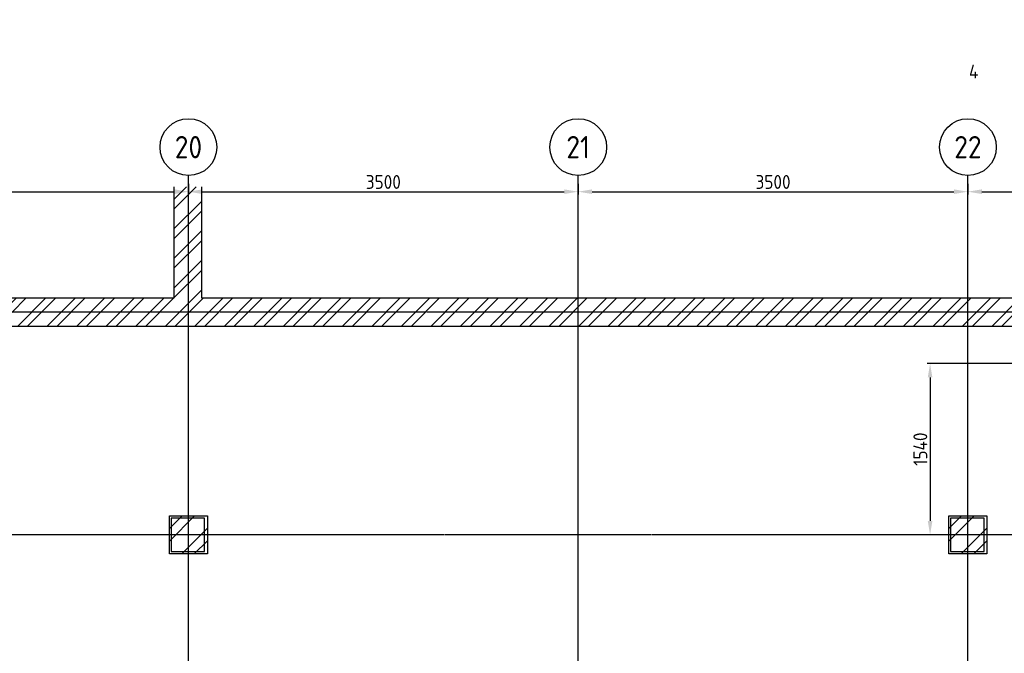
# Model space of a CAD drawing. Header units: metres. Extents: x -82085 to 58758, y -66901 to 95305.
# Tile 106 of 135: x 11776 to 20619, y 22992 to 28683. Entities that reach past the tile are written whole.
import ezdxf
from ezdxf.enums import TextEntityAlignment as Align

# ---------------------------------------------------------------- set-up
doc = ezdxf.new("R2010")
doc.units = ezdxf.units.M
doc.header["$MEASUREMENT"] = 0
doc.header["$PDSIZE"] = -1
doc.linetypes.add('CENTER-LN', pattern=[19, 10, -3, 3, -3])
doc.layers.get('0').update_dxf_attribs({"linetype": 'CONTINUOUS'})
doc.layers.get('DEFPOINTS').update_dxf_attribs({"linetype": 'CONTINUOUS'})
for name, color, linetype in [('ARCERING', 10, 'CONTINUOUS'), ('DIM', 10, 'CONTINUOUS'), ('GEBOUW', 7, 'CONTINUOUS'), ('TEXT2', 7, 'CONTINUOUS')]:
    doc.layers.add(name, color=color, linetype=linetype)
doc.styles.add('ROMANS', font='iso.shx')
doc.styles.get("Standard").update_dxf_attribs({"font": 'iso.shx'})
doc.dimstyles.get("Standard").update_dxf_attribs({"dimtxt": 0.18, "dimasz": 0.18, "dimexe": 0.18, "dimexo": 0.0625, "dimgap": 0.09, "dimtad": 0, "dimtih": 1, "dimtoh": 1, "dimdec": 4, "dimzin": 0, "dimdsep": 46, "dimtxsty": 'Standard', "dimcen": 0.09, "dimadec": 0, "dimazin": 0, "dimtfac": 1, "dimtdec": 4, "dimtofl": 0, "dimtmove": 0, "dimatfit": 3, "dimfxl": 1, "dimtolj": 1, "dimtzin": 0, "dimarcsym": 0})

# ---------------------------------------------------------------- blocks, each defined once
blk = doc.blocks.new('*D162')
at = {"layer": 'DEFPOINTS', "color": 0, "transparency": 16777216}
for p in [(9791.7, 27283.4), (13291.7, 27283.4), (13291.7, 27138.3)]:
    blk.add_point(p, dxfattribs=at)
at = {"layer": 'DIM', "color": 0, "lineweight": -2, "transparency": 16777216}
for p, q in [((9791.7, 27208.4), (9791.7, 27113.3)), ((13291.7, 27208.4), (13291.7, 27113.3)), ((9916.7, 27138.3), (13166.7, 27138.3))]:
    blk.add_line(p, q, dxfattribs=at)
at = {"layer": 'DIM', "color": 0, "transparency": 16777216}
for points in [[(9916.7, 27159.1), (9916.7, 27117.4), (9791.7, 27138.3)], [(13166.7, 27159.1), (13166.7, 27117.4), (13291.7, 27138.3)]]:
    blk.add_solid(points, dxfattribs=at)
at = {"layer": 'DIM', "color": 0, "transparency": 16777216, "insert": (11541.7, 27225.8), "char_height": 125, "attachment_point": 5}
blk.add_mtext('\\A1;3500', dxfattribs=at)
blk = doc.blocks.new('*D161')
at = {"layer": 'DEFPOINTS', "color": 0, "transparency": 16777216}
for p in [(13291.7, 27283.4), (16791.7, 27283.4), (16791.7, 27138.3)]:
    blk.add_point(p, dxfattribs=at)
at = {"layer": 'DIM', "color": 0, "lineweight": -2, "transparency": 16777216}
for p, q in [((13291.7, 27208.4), (13291.7, 27113.3)), ((16791.7, 27208.4), (16791.7, 27113.3)), ((13416.7, 27138.3), (16666.7, 27138.3))]:
    blk.add_line(p, q, dxfattribs=at)
at = {"layer": 'DIM', "color": 0, "transparency": 16777216}
for points in [[(13416.7, 27159.1), (13416.7, 27117.4), (13291.7, 27138.3)], [(16666.7, 27159.1), (16666.7, 27117.4), (16791.7, 27138.3)]]:
    blk.add_solid(points, dxfattribs=at)
at = {"layer": 'DIM', "color": 0, "transparency": 16777216, "insert": (15041.7, 27225.8), "char_height": 125, "attachment_point": 5}
blk.add_mtext('\\A1;3500', dxfattribs=at)
blk = doc.blocks.new('*D160')
at = {"layer": 'DEFPOINTS', "color": 0, "transparency": 16777216}
for p in [(16791.7, 27283.4), (20291.7, 27283.4), (20291.7, 27138.3)]:
    blk.add_point(p, dxfattribs=at)
at = {"layer": 'DIM', "color": 0, "lineweight": -2, "transparency": 16777216}
for p, q in [((16791.7, 27208.4), (16791.7, 27113.3)), ((20291.7, 27208.4), (20291.7, 27113.3)), ((16916.7, 27138.3), (20166.7, 27138.3))]:
    blk.add_line(p, q, dxfattribs=at)
at = {"layer": 'DIM', "color": 0, "transparency": 16777216}
for points in [[(16916.7, 27159.1), (16916.7, 27117.4), (16791.7, 27138.3)], [(20166.7, 27159.1), (20166.7, 27117.4), (20291.7, 27138.3)]]:
    blk.add_solid(points, dxfattribs=at)
at = {"layer": 'DIM', "color": 0, "transparency": 16777216, "insert": (18541.7, 27225.8), "char_height": 125, "attachment_point": 5}
blk.add_mtext('\\A1;3500', dxfattribs=at)
blk = doc.blocks.new('*D159')
at = {"layer": 'DEFPOINTS', "color": 0, "transparency": 16777216}
for p in [(20291.7, 27283.4), (23791.7, 27283.4), (23791.7, 27138.3)]:
    blk.add_point(p, dxfattribs=at)
at = {"layer": 'DIM', "color": 0, "lineweight": -2, "transparency": 16777216}
for p, q in [((20291.7, 27208.4), (20291.7, 27113.3)), ((23791.7, 27208.4), (23791.7, 27113.3)), ((20416.7, 27138.3), (23666.7, 27138.3))]:
    blk.add_line(p, q, dxfattribs=at)
at = {"layer": 'DIM', "color": 0, "transparency": 16777216}
for points in [[(20416.7, 27159.1), (20416.7, 27117.4), (20291.7, 27138.3)], [(23666.7, 27159.1), (23666.7, 27117.4), (23791.7, 27138.3)]]:
    blk.add_solid(points, dxfattribs=at)
at = {"layer": 'DIM', "color": 0, "transparency": 16777216, "insert": (22041.7, 27225.8), "char_height": 125, "attachment_point": 5}
blk.add_mtext('\\A1;3500', dxfattribs=at)
blk = doc.blocks.new('*D148')
at = {"layer": 'DEFPOINTS', "color": 0, "transparency": 16777216}
for p in [(22277, 25595.7), (19952, 24055.7), (20121.7, 24055.7)]:
    blk.add_point(p, dxfattribs=at)
at = {"layer": 'DIM', "color": 0, "lineweight": -2, "transparency": 16777216}
for p, q in [((22202, 25595.7), (19927, 25595.7)), ((19952, 25470.7), (19952, 24180.7)), ((20046.7, 24055.7), (19927, 24055.7))]:
    blk.add_line(p, q, dxfattribs=at)
at = {"layer": 'DIM', "color": 0, "transparency": 16777216}
for points in [[(19931.2, 25470.7), (19972.9, 25470.7), (19952, 25595.7)], [(19931.2, 24180.7), (19972.9, 24180.7), (19952, 24055.7)]]:
    blk.add_solid(points, dxfattribs=at)
at = {"layer": 'DIM', "color": 0, "transparency": 16777216, "insert": (19864.5, 24825.7), "char_height": 125, "attachment_point": 5, "rotation": 90}
blk.add_mtext('\\A1;1540', dxfattribs=at)
blk = doc.blocks.new('*X1')
at = {"color": 0}
for p, q in [((40231.5, 69192.8, 3239), (40344.3, 69305.6, 3239)), ((40231.5, 69080.6, 3239), (40456.5, 69305.6, 3239)), ((40341, 68965.6, 3239), (40571.5, 69196.1, 3239)), ((40453.3, 68965.6, 3239), (40571.5, 69083.8, 3239))]:
    blk.add_line(p, q, dxfattribs=at)
blk = doc.blocks.new('Gebouw')
at = {"linetype": 'ByBlock', "lineweight": -2}
for p, q in [((-28750, 13250), (-28750, 12250)), ((-28500, 12250), (-28500, 13250)), ((-28750, 12250), (-37100, 12250)), ((-7750, 12250), (-28500, 12250)), ((-44600, 12000), (-2050, 12000))]:
    blk.add_line(p, q, dxfattribs=at)
for points in [[(-28475, 10275), (-28775, 10275), (-28775, 9975), (-28475, 9975)], [(-21475, 10275), (-21775, 10275), (-21775, 9975), (-21475, 9975)]]:
    blk.add_lwpolyline(points, close=True, dxfattribs=at)

msp = doc.modelspace()

# ---------------------------------------------------------------- hatches: boundary and pattern name
at = {"layer": 'ARCERING'}
h = msp.add_hatch(dxfattribs=at)
h.set_pattern_fill('ANSI32', color=256, scale=500)
h.set_pattern_definition([(45, (59315.58, 15946.92), (-132.5825, 132.5825), []), (45, (59403.96, 15946.92), (-132.5825, 132.5825), [])])
h.paths.add_polyline_path([(34411.68043, 26180.66483), (34411.68043, 33930.66387), (39161.7588, 33930.66387), (39161.7588, 26180.66483)], flags=17)
h.paths.add_polyline_path([(4561.68122, 26180.66483), (311.68017, 26180.66483), (311.68017, 27180.66483), (61.68147, 27180.66483), (61.68147, 26180.66483), (-2438.31942, 26180.66483), (-2438.31942, 27146.18225), (-2688.31811, 27180.66483), (-2683.31814, 25930.66548), (34411.68043, 25930.66381), (34411.68043, 26180.66483), (39161.7588, 26180.66483), (39161.7588, 25930.66381), (39861.68031, 25930.66381), (39861.68031, 26180.66483), (39411.7588, 26180.66483), (39411.7588, 34680.66489), (39161.7588, 34680.66489), (39161.7588, 34180.66489), (34161.68028, 34180.66489), (34161.68028, 26180.66483), (13411.68056, 26180.66483), (13411.68056, 27180.66483), (13161.67954, 27180.66483), (13161.67954, 26180.66483), (4811.67991, 26180.66483), (4811.67991, 27180.66483), (4561.68122, 27180.66483)])

# ---------------------------------------------------------------- linework, layer by layer
at = {"layer": 'GEBOUW'}
for points in [[(13121.68034, 23885.66595), (13121.68034, 24225.66595), (13461.68034, 24225.66595), (13461.68034, 23885.66595)], [(20121.68034, 23885.66595), (20121.68034, 24225.66595), (20461.68034, 24225.66595), (20461.68034, 23885.66595)]]:
    msp.add_lwpolyline(points, close=True, dxfattribs=at)
at = {"layer": 'TEXT2', "color": 1, "linetype": 'CENTER-LN'}
for p, q in [((13291.68034, 13651.98968), (13291.68034, 27283.37441)), ((16791.68034, 13651.98968), (16791.68034, 27283.37441)), ((20291.68034, 13651.98968), (20291.68034, 27283.37441)), ((42179.94178, 26055.66595), (-2929.47006, 26055.66595)), ((35875.59754, 24055.66595), (-2708.31966, 24055.66595))]:
    msp.add_line(p, q, dxfattribs=at)
at = {"layer": 'TEXT2'}
for centre in [(13291.68034, 27538.47553), (16791.68034, 27538.47553), (20291.68034, 27538.47553)]:
    msp.add_circle(centre, 255.10112, dxfattribs=at)

# ---------------------------------------------------------------- block references
at = {"layer": 'ARCERING'}
for p in [(-27109.83503, -45079.92554), (-20109.83503, -45079.92554)]:
    msp.add_blockref('*X1', p, dxfattribs=at)
at = {"layer": 'GEBOUW'}
msp.add_blockref('Gebouw', (41911.68019, 13930.6626), dxfattribs=at)

# ---------------------------------------------------------------- texts
at = {"layer": 'DIM', "style": 'ROMANS'}
msp.add_text('4', height=125, dxfattribs=at).set_placement((20301.37878, 28217.59225), align=Align.MIDDLE_LEFT)
at = {"layer": 'TEXT2', "style": 'ROMANS'}
for s, p in [('20', (13291.68034, 27538.47553)), ('21', (16791.68034, 27538.47553)), ('22', (20291.68034, 27538.47553))]:
    msp.add_text(s, height=200, dxfattribs=at).set_placement(p, align=Align.MIDDLE)

# ---------------------------------------------------------------- dimensions: what is measured, and where the dimension line sits
at = {"layer": 'DIM'}
for base, p1, p2, picture, middle in [((13291.68034, 27138.26695), (9791.68034, 27283.37441), (13291.68034, 27283.37441), '*D162', (11541.68034, 27225.76695)), ((16791.68034, 27138.26695), (13291.68034, 27283.37441), (16791.68034, 27283.37441), '*D161', (15041.68034, 27225.76695)), ((20291.68034, 27138.26695), (16791.68034, 27283.37441), (20291.68034, 27283.37441), '*D160', (18541.68034, 27225.76695)), ((23791.68034, 27138.26695), (20291.68034, 27283.37441), (23791.68034, 27283.37441), '*D159', (22041.68034, 27225.76695))]:
    dim = msp.add_linear_dim(base=base, p1=p1, p2=p2, dimstyle='Standard', override={"dimtxt": 125, "dimasz": 125, "dimexe": 25, "dimexo": 75, "dimgap": 25, "dimtad": 1, "dimtih": 0, "dimtoh": 0, "dimdec": 0, "dimzin": 3, "dimcen": 0, "dimtfac": 0.008, "dimtdec": 0, "dimtmove": 0, "dimtzin": 3}, dxfattribs=at)
    dim.commit()
    dim.dimension.update_dxf_attribs({"geometry": picture, "text_midpoint": middle})
dim = msp.add_linear_dim(base=(19952.04219, 24055.66595), p1=(22276.97324, 25595.66595), p2=(20121.68034, 24055.66595), angle=90, dimstyle='Standard', override={"dimtxt": 125, "dimasz": 125, "dimexe": 25, "dimexo": 75, "dimgap": 25, "dimtad": 1, "dimtih": 0, "dimtoh": 0, "dimdec": 0, "dimzin": 3, "dimcen": 0, "dimtfac": 0.008, "dimtdec": 0, "dimtmove": 0, "dimtzin": 3}, dxfattribs=at)
dim.commit()
dim.dimension.update_dxf_attribs({"geometry": '*D148', "text_midpoint": (19864.54219, 24825.66595)})

doc.saveas('drawing.dxf')
